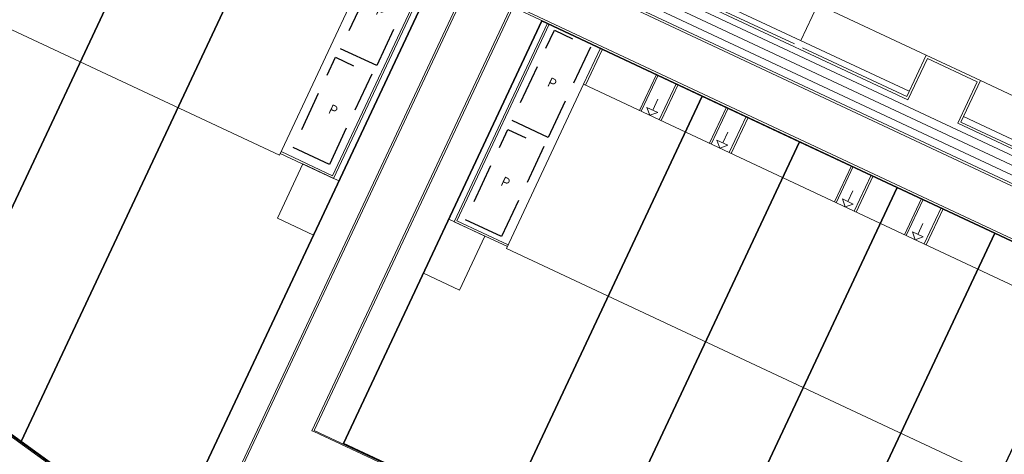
# Model space of a CAD drawing. Header units: metres. Extents: x 150385 to 171486, y 478588 to 485023.
# Tile 57 of 256: x 151632 to 151682, y 483232 to 483254. Entities that reach past the tile are written whole.
import ezdxf
from ezdxf.lldxf.tags import DXFTag

# ---------------------------------------------------------------- set-up
doc = ezdxf.new("R2010")
doc.units = ezdxf.units.M
doc.linetypes.add('Stippelfijn', pattern=[3, 2, -1])
doc.layers.add('B-WE-KG-GRENS_PERCEEL-GV', color=150, linetype='KG-PERCEEL', lineweight=30, true_color=0x007fff)
doc.layers.add('N-WE-VH-KANTOPSLUITING_ACHTERKANTBAND TERRAS-G', color=7, linetype='Continuous', lineweight=5)
doc.layers.add('N-WE-VH-PP', color=7, linetype='Continuous')
doc.styles.add('NLCS-ISO-ANNOTATIEF-T25', font='NLCS-ISO.ttf', dxfattribs={"height": 2.5})
doc.styles.get("Standard").update_dxf_attribs({"font": 'NLCS-ISO.ttf'})
tags = doc.linetypes.add('KG-PERCEEL', pattern='A,5.5,-2,["P",Standard,S=1.8,R=0,X=-0.5,Y=-0.9],-2,5.5,-2,[5,NLCS.shx,S=0.75,R=0,X=0,Y=0],-2', length=19).pattern_tags.tags
tags[6] = DXFTag(74, 10)

# ---------------------------------------------------------------- blocks, each defined once
blk = doc.blocks.new('pp')
at = {"layer": 'N-WE-VH-PP', "linetype": 'Stippelfijn', "flags": 128}
blk.add_lwpolyline([(-0.5, -5.468), (-2.5, -5.468), (-2.5, -0.468), (-0.5, -0.468)], close=True, dxfattribs=at)
at = {"layer": 'N-WE-VH-PP', "color": 0, "insert": (-1.475, -2.915), "char_height": 0.5, "attachment_point": 5, "style": 'NLCS-ISO-ANNOTATIEF-T25'}
blk.add_mtext('P', dxfattribs=at)

msp = doc.modelspace()

# ---------------------------------------------------------------- linework, layer by layer
at = {"layer": 'B-WE-KG-GRENS_PERCEEL-GV', "flags": 128}
for points in [[(151558.82, 483266.443), (151553.192, 483273.314), (151573.275, 483289.741), (151578.899, 483282.871), (151582.319, 483278.689), (151585.741, 483274.515), (151589.156, 483270.338), (151592.577, 483266.152), (151595.993, 483261.975), (151599.418, 483257.8), (151600.966, 483259.065), (151594.126, 483267.429), (151590.714, 483271.605), (151587.288, 483275.785), (151583.866, 483279.965), (151580.448, 483284.141), (151574.825, 483291.01), (151593.455, 483306.258), (151599.076, 483299.382), (151602.495, 483295.202), (151605.917, 483291.024), (151609.346, 483286.851), (151612.754, 483282.666), (151618.604, 483275.52), (151617.408, 483272.983), (151625.502, 483269.181), (151630.389, 483266.889), (151635.279, 483264.594), (151640.163, 483262.298), (151645.052, 483260.005), (151653.096, 483256.232), (151639.541, 483227.356), (151632.223, 483232.666), (151627.462, 483236.107), (151623.321, 483239.115), (151618.564, 483242.567), (151614.42, 483245.566), (151612.982, 483246.608), (151611.804, 483244.988), (151615.889, 483242.012), (151620.835, 483238.422), (151624.932, 483235.447), (151629.865, 483231.859), (151637.303, 483226.463), (151609.883, 483204.026), (151604.258, 483210.902), (151600.844, 483215.081), (151597.426, 483219.259), (151594.003, 483223.437), (151590.581, 483227.618), (151584.959, 483234.492), (151579.335, 483241.362), (151575.913, 483245.542), (151572.496, 483249.724), (151569.075, 483253.898), (151565.657, 483258.077), (151562.235, 483262.264)], [(151558.82, 483266.443), (151553.192, 483273.314), (151573.275, 483289.741), (151578.899, 483282.871), (151582.319, 483278.689), (151585.741, 483274.515), (151589.156, 483270.338), (151592.577, 483266.152), (151595.993, 483261.975), (151599.418, 483257.8), (151600.966, 483259.065), (151594.126, 483267.429), (151590.714, 483271.605), (151587.288, 483275.785), (151583.866, 483279.965), (151580.448, 483284.141), (151574.825, 483291.01), (151593.455, 483306.258), (151599.076, 483299.382), (151602.495, 483295.202), (151605.917, 483291.024), (151609.346, 483286.851), (151612.754, 483282.666), (151618.604, 483275.52), (151617.408, 483272.983), (151625.502, 483269.181), (151630.389, 483266.889), (151635.279, 483264.594), (151640.163, 483262.298), (151645.052, 483260.005), (151653.096, 483256.232), (151639.541, 483227.356), (151632.223, 483232.666), (151627.462, 483236.107), (151623.321, 483239.115), (151618.564, 483242.567), (151614.42, 483245.566), (151612.982, 483246.608), (151611.804, 483244.988), (151615.889, 483242.012), (151620.835, 483238.422), (151624.932, 483235.447), (151629.865, 483231.859), (151637.303, 483226.463), (151609.883, 483204.026), (151604.258, 483210.902), (151600.844, 483215.081), (151597.426, 483219.259), (151594.003, 483223.437), (151590.581, 483227.618), (151584.959, 483234.492), (151579.335, 483241.362), (151575.913, 483245.542), (151572.496, 483249.724), (151569.075, 483253.898), (151565.657, 483258.077), (151562.235, 483262.264)], [(151558.82, 483266.443), (151553.192, 483273.314), (151573.275, 483289.741), (151578.899, 483282.871), (151582.319, 483278.689), (151585.741, 483274.515), (151589.156, 483270.338), (151592.577, 483266.152), (151595.993, 483261.975), (151599.418, 483257.8), (151600.966, 483259.065), (151594.126, 483267.429), (151590.714, 483271.605), (151587.288, 483275.785), (151583.866, 483279.965), (151580.448, 483284.141), (151574.825, 483291.01), (151593.455, 483306.258), (151599.076, 483299.382), (151602.495, 483295.202), (151605.917, 483291.024), (151609.346, 483286.851), (151612.754, 483282.666), (151618.604, 483275.52), (151617.408, 483272.983), (151625.502, 483269.181), (151630.389, 483266.889), (151635.279, 483264.594), (151640.163, 483262.298), (151645.052, 483260.005), (151653.096, 483256.232), (151639.541, 483227.356), (151632.223, 483232.666), (151627.462, 483236.107), (151623.321, 483239.115), (151618.564, 483242.567), (151614.42, 483245.566), (151612.982, 483246.608), (151611.804, 483244.988), (151615.889, 483242.012), (151620.835, 483238.422), (151624.932, 483235.447), (151629.865, 483231.859), (151637.303, 483226.463), (151609.883, 483204.026), (151604.258, 483210.902), (151600.844, 483215.081), (151597.426, 483219.259), (151594.003, 483223.437), (151590.581, 483227.618), (151584.959, 483234.492), (151579.335, 483241.362), (151575.913, 483245.542), (151572.496, 483249.724), (151569.075, 483253.898), (151565.657, 483258.077), (151562.235, 483262.264)], [(151623.321, 483239.115), (151627.462, 483236.107), (151628.626, 483237.719), (151640.163, 483262.298), (151635.279, 483264.594)], [(151623.321, 483239.115), (151627.462, 483236.107), (151628.626, 483237.719), (151640.163, 483262.298), (151635.279, 483264.594)], [(151623.321, 483239.115), (151627.462, 483236.107), (151628.626, 483237.719), (151640.163, 483262.298), (151635.279, 483264.594)], [(151645.052, 483260.005), (151640.163, 483262.298), (151628.626, 483237.719), (151627.462, 483236.107), (151632.223, 483232.666)], [(151645.052, 483260.005), (151640.163, 483262.298), (151628.626, 483237.719), (151627.462, 483236.107), (151632.223, 483232.666)], [(151645.052, 483260.005), (151640.163, 483262.298), (151628.626, 483237.719), (151627.462, 483236.107), (151632.223, 483232.666)], [(151632.223, 483232.666), (151639.541, 483227.356), (151653.096, 483256.232), (151645.052, 483260.005)], [(151632.223, 483232.666), (151639.541, 483227.356), (151653.096, 483256.232), (151645.052, 483260.005)], [(151632.223, 483232.666), (151639.541, 483227.356), (151653.096, 483256.232), (151645.052, 483260.005)], [(151648.391, 483232.559), (151656.433, 483228.79), (151666.385, 483250.003), (151658.344, 483253.77)], [(151656.433, 483228.79), (151648.391, 483232.559), (151658.344, 483253.77), (151666.385, 483250.003), (151671.272, 483247.704), (151676.164, 483245.41), (151681.053, 483243.119), (151685.941, 483240.824), (151693.978, 483237.055), (151702.015, 483233.279), (151706.905, 483230.986), (151711.793, 483228.693), (151716.683, 483226.399), (151721.574, 483224.105), (151729.607, 483220.335), (151719.653, 483199.125), (151711.621, 483202.894), (151706.734, 483205.189), (151701.846, 483207.482), (151696.955, 483209.777), (151692.067, 483212.071), (151684.028, 483215.842), (151675.99, 483219.611), (151671.098, 483221.904), (151666.209, 483224.203), (151661.321, 483226.497)], [(151648.391, 483232.559), (151656.433, 483228.79), (151666.385, 483250.003), (151658.344, 483253.77)], [(151656.433, 483228.79), (151648.391, 483232.559), (151658.344, 483253.77), (151666.385, 483250.003), (151671.272, 483247.704), (151676.164, 483245.41), (151681.053, 483243.119), (151685.941, 483240.824), (151693.978, 483237.055), (151702.015, 483233.279), (151706.905, 483230.986), (151711.793, 483228.693), (151716.683, 483226.399), (151721.574, 483224.105), (151729.607, 483220.335), (151719.653, 483199.125), (151711.621, 483202.894), (151706.734, 483205.189), (151701.846, 483207.482), (151696.955, 483209.777), (151692.067, 483212.071), (151684.028, 483215.842), (151675.99, 483219.611), (151671.098, 483221.904), (151666.209, 483224.203), (151661.321, 483226.497)], [(151648.391, 483232.559), (151656.433, 483228.79), (151666.385, 483250.003), (151658.344, 483253.77)], [(151656.433, 483228.79), (151648.391, 483232.559), (151658.344, 483253.77), (151666.385, 483250.003), (151671.272, 483247.704), (151676.164, 483245.41), (151681.053, 483243.119), (151685.941, 483240.824), (151693.978, 483237.055), (151702.015, 483233.279), (151706.905, 483230.986), (151711.793, 483228.693), (151716.683, 483226.399), (151721.574, 483224.105), (151729.607, 483220.335), (151719.653, 483199.125), (151711.621, 483202.894), (151706.734, 483205.189), (151701.846, 483207.482), (151696.955, 483209.777), (151692.067, 483212.071), (151684.028, 483215.842), (151675.99, 483219.611), (151671.098, 483221.904), (151666.209, 483224.203), (151661.321, 483226.497)], [(151671.272, 483247.704), (151666.385, 483250.003), (151656.433, 483228.79), (151661.321, 483226.497)], [(151671.272, 483247.704), (151666.385, 483250.003), (151656.433, 483228.79), (151661.321, 483226.497)], [(151671.272, 483247.704), (151666.385, 483250.003), (151656.433, 483228.79), (151661.321, 483226.497)], [(151661.321, 483226.497), (151666.209, 483224.203), (151676.164, 483245.41), (151671.272, 483247.704)], [(151661.321, 483226.497), (151666.209, 483224.203), (151676.164, 483245.41), (151671.272, 483247.704)], [(151661.321, 483226.497), (151666.209, 483224.203), (151676.164, 483245.41), (151671.272, 483247.704)], [(151671.098, 483221.904), (151681.053, 483243.119), (151676.164, 483245.41), (151666.209, 483224.203)], [(151671.098, 483221.904), (151681.053, 483243.119), (151676.164, 483245.41), (151666.209, 483224.203)], [(151671.098, 483221.904), (151681.053, 483243.119), (151676.164, 483245.41), (151666.209, 483224.203)], [(151671.098, 483221.904), (151675.99, 483219.611), (151685.941, 483240.824), (151681.053, 483243.119)], [(151671.098, 483221.904), (151675.99, 483219.611), (151685.941, 483240.824), (151681.053, 483243.119)], [(151671.098, 483221.904), (151675.99, 483219.611), (151685.941, 483240.824), (151681.053, 483243.119)]]:
    msp.add_lwpolyline(points, close=True, dxfattribs=at)
at = {"layer": 'N-WE-VH-KANTOPSLUITING_ACHTERKANTBAND TERRAS-G', "color": 7, "lineweight": 9, "flags": 128}
for points in [[(151551.553, 483275.361), (151571.567, 483291.738), (151569.364, 483294.431), (151571.019, 483295.786), (151573.223, 483293.093), (151591.782, 483308.279), (151590.23, 483310.175, -0.249069), (151595.421, 483308), (151617.649, 483280.835, 0.112057), (151619.744, 483279.203), (151623.308, 483277.531), (151621.6, 483273.892), (151651.168, 483260.02), (151652.876, 483263.66), (151664.21, 483258.342), (151662.511, 483254.721), (151692.061, 483240.858)], [(151691.745, 483242.42), (151663.897, 483255.485, 1.000133), (151663.515, 483254.67)], [(151663.515, 483254.67), (151691.362, 483241.606, 0.999837), (151691.745, 483242.42)]]:
    msp.add_lwpolyline(points, format="xyb", dxfattribs=at)
for points in [[(151640.905, 483226.254), (151654.678, 483255.612), (151617.545, 483273.033), (151618.723, 483275.543), (151593.471, 483306.404), (151574.688, 483291.035)], [(151640.002, 483224.565), (151611.916, 483244.969), (151613.045, 483246.522), (151640.849, 483226.369), (151654.545, 483255.564), (151617.412, 483272.985), (151618.606, 483275.529), (151593.457, 483306.264)], [(151697.985, 483237.946), (151662.352, 483254.663), (151664.051, 483258.285)], [(151693.709, 483244.371), (151691.256, 483245.522), (151690.279, 483243.439), (151679.198, 483248.638), (151680.174, 483250.72), (151677.676, 483251.893), (151676.699, 483249.81), (151665.618, 483255.009), (151666.595, 483257.091), (151664.159, 483258.234)], [(151671.006, 483252.614), (151665.777, 483255.067), (151666.754, 483257.149), (151664.21, 483258.342)], [(151666.754, 483257.149), (151677.618, 483252.052)], [(151652.825, 483256.371), (151647.898, 483245.869), (151645.228, 483247.122)], [(151652.735, 483256.414), (151647.85, 483246.002), (151645.27, 483247.213)], [(151665.905, 483255.338), (151676.769, 483250.242)], [(151663.706, 483255.077), (151691.553, 483242.013)], [(151646.815, 483233.2), (151656.851, 483254.593), (151730.001, 483220.275)], [(151725.06, 483196.558), (151646.931, 483233.212), (151656.899, 483254.46), (151729.959, 483220.185)], [(151671.337, 483252.79), (151672.186, 483254.6)], [(151658.619, 483253.653), (151653.947, 483243.694), (151656.618, 483242.441)], [(151658.71, 483253.61), (151654.08, 483243.742), (151656.66, 483242.532)], [(151660.44, 483250.589), (151661.29, 483252.4)], [(151660.531, 483250.547), (151661.38, 483252.358)], [(151684.585, 483246.243), (151679.357, 483248.696), (151680.334, 483250.778), (151677.618, 483252.052), (151676.641, 483249.97), (151671.413, 483252.423)], [(151663.238, 483249.277), (151664.087, 483251.088)], [(151663.328, 483249.235), (151664.178, 483251.045)], [(151680.334, 483250.778), (151691.198, 483245.681)], [(151664.234, 483248.81), (151665.083, 483250.62)], [(151664.324, 483248.767), (151665.174, 483250.578)], [(151663.908, 483249.294), (151664.163, 483249.837)], [(151664.154, 483249.179), (151663.61, 483249.434)], [(151663.755, 483249.035), (151663.61, 483249.434)], [(151664.154, 483249.179), (151663.755, 483249.035)], [(151666.751, 483247.629), (151667.6, 483249.44)], [(151666.841, 483247.587), (151667.69, 483249.397)], [(151667.746, 483247.162), (151668.596, 483248.973)], [(151667.837, 483247.119), (151668.686, 483248.93)], [(151679.485, 483248.967), (151690.348, 483243.871)], [(151667.666, 483247.531), (151667.123, 483247.786)], [(151667.267, 483247.387), (151667.123, 483247.786)], [(151667.421, 483247.646), (151667.676, 483248.189)], [(151667.666, 483247.531), (151667.267, 483247.387)], [(151640.905, 483226.254), (151613.05, 483246.445), (151611.992, 483244.988), (151640.11, 483224.56)], [(151673.015, 483244.69), (151673.865, 483246.501)], [(151673.106, 483244.648), (151673.955, 483246.458)], [(151674.011, 483244.223), (151674.861, 483246.033)], [(151674.102, 483244.18), (151674.951, 483245.991)], [(151673.686, 483244.707), (151673.941, 483245.25)], [(151673.559, 483244.435), (151673.414, 483244.834)], [(151673.958, 483244.579), (151673.414, 483244.834)], [(151676.528, 483243.042), (151677.377, 483244.853)], [(151676.619, 483243), (151677.468, 483244.81)], [(151673.958, 483244.579), (151673.559, 483244.435)], [(151677.524, 483242.575), (151678.373, 483244.386)], [(151677.614, 483242.532), (151678.464, 483244.343)], [(151677.199, 483243.059), (151677.453, 483243.602)], [(151677.071, 483242.787), (151676.927, 483243.186)], [(151677.47, 483242.931), (151676.927, 483243.186)], [(151677.47, 483242.931), (151677.071, 483242.787)], [(151646.905, 483233.158), (151646.815, 483233.2)], [(151725.035, 483196.504), (151646.905, 483233.158)]]:
    msp.add_lwpolyline(points, dxfattribs=at)
for points in [[(151615.436, 483260.988), (151619.556, 483269.77), (151649.305, 483255.813), (151645.185, 483247.032)], [(151656.575, 483242.351), (151686.324, 483228.395), (151690.189, 483236.633), (151660.44, 483250.589)], [(151648.17, 483245.742), (151646.896, 483243.026), (151645.085, 483243.875), (151646.359, 483246.591)], [(151655.486, 483242.972), (151653.676, 483243.822), (151652.401, 483241.106), (151654.212, 483240.256)]]:
    msp.add_lwpolyline(points, close=True, dxfattribs=at)

# ---------------------------------------------------------------- block references
at = {"layer": 'N-WE-VH-KANTOPSLUITING_ACHTERKANTBAND TERRAS-G', "color": 7, "lineweight": 9}
for p, rotation in [((151652.835, 483256.267), 334.8669053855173), ((151661.438, 483252.663), 334.8669053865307), ((151650.462, 483251.31), 334.8669053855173), ((151659.102, 483247.684), 334.8669053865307)]:
    msp.add_blockref('pp', p, dxfattribs=dict(at, rotation=rotation))

doc.saveas('drawing.dxf')
